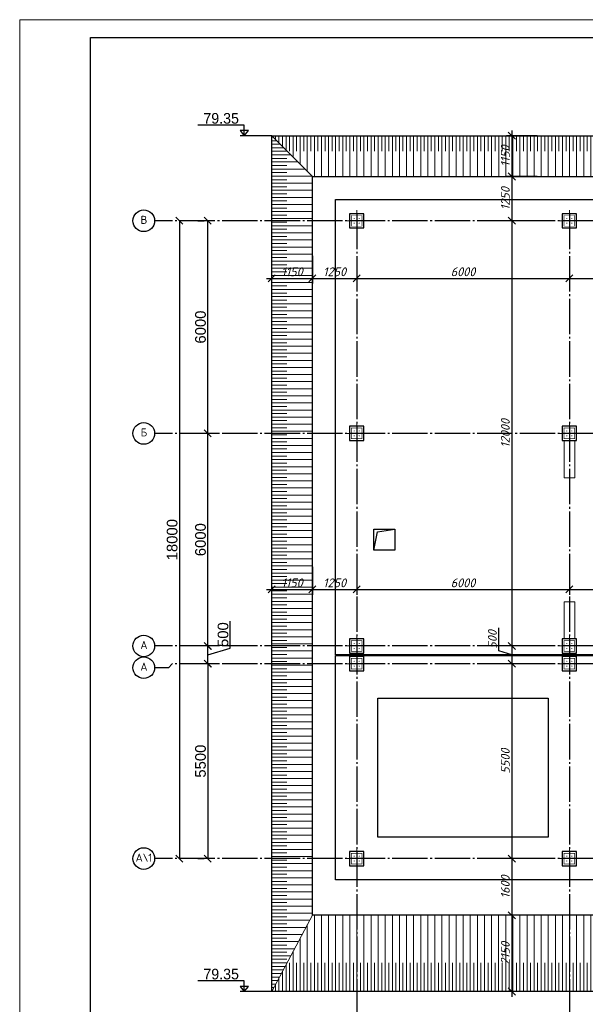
# Model space of a CAD drawing. Header units: millimetres. Extents: x -33345 to 4712671, y -3392 to 121473.
# Tile 9 of 256: x 131888 to 147848, y 58714 to 86501. Entities that reach past the tile are written whole.
import ezdxf

# ---------------------------------------------------------------- set-up
doc = ezdxf.new("R2010")
doc.units = ezdxf.units.MM
doc.linetypes.add('CENTER2', pattern=[28.575, 19.05, -3.175, 3.175, -3.175])
doc.linetypes.add('ГОСТ 2.303 5', pattern=[24, 20, -1.5, 1, -1.5])
doc.layers.add('00-Axes', color=1, linetype='CENTER2')
doc.layers.add('kcd_tx', color=7, linetype='Continuous')
for name, color, linetype, lineweight in [('A _Devor rtt', 176, 'Continuous', 30), ('IB- 0.00', 134, 'Continuous', 0), ('Lina', 7, 'Continuous', 20)]:
    doc.layers.add(name, color=color, linetype=linetype, lineweight=lineweight)
doc.styles.add('_text', font='isocpeui.ttf')
doc.styles.add('ISOCPEUR_1.00', font='isocpeui.ttf')
doc.styles.get("Standard").update_dxf_attribs({"font": 'arial.ttf'})
doc.styles.add('X-U-RW-01$0$StyleROMANS', font='GOTHIC.TTF')
doc.dimstyles.new('Islom 94', dxfattribs={"dimtxt": 250, "dimasz": 200, "dimexe": 150, "dimexo": 100, "dimgap": 60, "dimtad": 1, "dimdec": 0, "dimtxsty": '_text', "dimblk": 'OBLIQUE', "dimcen": 0, "dimdle": 150, "dimadec": 0, "dimazin": 0, "dimtfac": 1, "dimtdec": 0, "dimtmove": 0, "dimatfit": 3, "dimfxl": 1, "dimarcsym": 0})
doc.dimstyles.new('ISO-25$0', dxfattribs={"dimtxt": 300, "dimasz": 200, "dimexe": 100, "dimexo": 300, "dimgap": 50, "dimtad": 1, "dimdec": 0, "dimtxsty": 'Standard', "dimblk": 'OBLIQUE', "dimcen": 250, "dimadec": 0, "dimazin": 0, "dimtfac": 1, "dimtdec": 0, "dimtmove": 0, "dimatfit": 3, "dimldrblk": 'OBLIQUE', "dimfxl": 1.25, "dimarcsym": 0})
pattern_1 = [(90, (-6087575.2, -8956505.96), (-200.025, -2e-10), [])]
pattern_2 = [(90, (26688.99, -472.05), (-200.025, -2e-10), [])]

# ---------------------------------------------------------------- blocks, each defined once
blk = doc.blocks.new('_Oblique')
at = {"color": 0, "linetype": 'ByBlock', "lineweight": -2}
blk.add_line((-0.5, -0.5), (0.5, 0.5), dxfattribs=at)
blk = doc.blocks.new('*D2599')
at = {"color": 0, "lineweight": -2, "transparency": 16777216}
for p, q in [((137194, 68826), (137194, 74826)), ((137494, 74826), (137294, 74826)), ((137494, 68826), (137294, 68826))]:
    blk.add_line(p, q, dxfattribs=at)
at = {"layer": 'Defpoints', "color": 0, "transparency": 16777216}
for p in [(137194, 74826), (137194, 74826), (137194, 68826)]:
    blk.add_point(p, dxfattribs=at)
at = {"color": 0, "lineweight": -2, "transparency": 16777216, "xscale": 200, "yscale": 200, "zscale": 200}
for p, rotation in [((137194, 74826), 90), ((137194, 68826), 270)]:
    blk.add_blockref('_Oblique', p, dxfattribs=dict(at, rotation=rotation))
at = {"color": 0, "lineweight": 0, "transparency": 16777216, "insert": (136991, 71826), "char_height": 300, "attachment_point": 5, "rotation": 90}
blk.add_mtext('6000', dxfattribs=at)
blk = doc.blocks.new('*D3457')
at = {"color": 0, "lineweight": -2, "transparency": 16777216}
for p, q in [((136911, 80826), (137094, 80826)), ((137194, 74826), (137194, 80826)), ((137494, 74826), (137294, 74826))]:
    blk.add_line(p, q, dxfattribs=at)
at = {"layer": 'Defpoints', "color": 0, "transparency": 16777216}
for p in [(137194, 80826), (137211, 80826), (137194, 74826)]:
    blk.add_point(p, dxfattribs=at)
at = {"color": 0, "lineweight": -2, "transparency": 16777216, "xscale": 200, "yscale": 200, "zscale": 200}
for p, rotation in [((137194, 80826), 90), ((137194, 74826), 270)]:
    blk.add_blockref('_Oblique', p, dxfattribs=dict(at, rotation=rotation))
at = {"color": 0, "lineweight": 0, "transparency": 16777216, "insert": (136991, 77826), "char_height": 300, "attachment_point": 5, "rotation": 90}
blk.add_mtext('6000', dxfattribs=at)
blk = doc.blocks.new('*D2600')
at = {"color": 0, "lineweight": -2, "transparency": 16777216}
for p, q in [((136394, 80826), (136394, 62826)), ((136694, 80826), (136494, 80826)), ((136694, 62826), (136494, 62826))]:
    blk.add_line(p, q, dxfattribs=at)
at = {"layer": 'Defpoints', "color": 0, "transparency": 16777216}
for p in [(136394, 80826), (136394, 62826), (136394, 62826)]:
    blk.add_point(p, dxfattribs=at)
at = {"color": 0, "lineweight": -2, "transparency": 16777216, "xscale": 200, "yscale": 200, "zscale": 200}
for p, rotation in [((136394, 80826), 90), ((136394, 62826), 270)]:
    blk.add_blockref('_Oblique', p, dxfattribs=dict(at, rotation=rotation))
at = {"color": 0, "lineweight": 0, "transparency": 16777216, "insert": (136191, 71826), "char_height": 300, "attachment_point": 5, "rotation": 90}
blk.add_mtext('18000', dxfattribs=at)
blk = doc.blocks.new('*D3458')
at = {"color": 0, "lineweight": -2, "transparency": 16777216}
for p, q in [((137194, 68326), (137194, 62826)), ((137494, 68326), (137294, 68326)), ((136911, 62826), (137094, 62826))]:
    blk.add_line(p, q, dxfattribs=at)
at = {"layer": 'Defpoints', "color": 0, "transparency": 16777216}
for p in [(137194, 68326), (137194, 62826), (137211, 62826)]:
    blk.add_point(p, dxfattribs=at)
at = {"color": 0, "lineweight": -2, "transparency": 16777216, "xscale": 200, "yscale": 200, "zscale": 200}
for p, rotation in [((137194, 68326), 90), ((137194, 62826), 270)]:
    blk.add_blockref('_Oblique', p, dxfattribs=dict(at, rotation=rotation))
at = {"color": 0, "lineweight": 0, "transparency": 16777216, "insert": (136991, 65576), "char_height": 300, "attachment_point": 5, "rotation": 90}
blk.add_mtext('5500', dxfattribs=at)
blk = doc.blocks.new('*D2601')
at = {"color": 0, "lineweight": -2, "transparency": 16777216}
for p, q in [((137830, 68766), (137830, 69528)), ((137196, 68326), (137196, 68826)), ((137196, 68576), (137830, 68766)), ((137496, 68826), (137296, 68826)), ((137494, 68326), (137296, 68326))]:
    blk.add_line(p, q, dxfattribs=at)
at = {"layer": 'Defpoints', "color": 0, "transparency": 16777216}
for p in [(137196, 68826), (137196, 68826), (137194, 68326)]:
    blk.add_point(p, dxfattribs=at)
at = {"color": 0, "lineweight": -2, "transparency": 16777216, "xscale": 200, "yscale": 200, "zscale": 200}
for p, rotation in [((137196, 68826), 90), ((137196, 68326), 270)]:
    blk.add_blockref('_Oblique', p, dxfattribs=dict(at, rotation=rotation))
at = {"color": 0, "lineweight": 0, "transparency": 16777216, "insert": (137627, 69147), "char_height": 300, "attachment_point": 5, "rotation": 90}
blk.add_mtext('500', dxfattribs=at)
blk = doc.blocks.new('column')
at = {"lineweight": 0}
for points in [[(-68, 56, -1), (-68, 86, -1)], [(68, 56, 1), (68, 86, 1)], [(-68, -56, 1), (-68, -86, 1)], [(68, -56, -1), (68, -86, -1)]]:
    blk.add_hatch(color=0, dxfattribs=at).paths.add_polyline_path(points)
at = {"color": 0, "lineweight": 0}
for p, q in [((0, 300), (0, -300)), ((300, 0), (-300, 0))]:
    blk.add_line(p, q, dxfattribs=at)
at = {"lineweight": 30}
blk.add_lwpolyline([(-200, 200), (200, 200), (200, -200), (-200, -200)], close=True, dxfattribs=at)
at = {"color": 0, "lineweight": 0, "const_width": 15}
blk.add_lwpolyline([(150, -150), (150, 150), (-150, 150), (-150, -150)], close=True, dxfattribs=at)
blk = doc.blocks.new('awe4tD')
at = {"layer": 'Lina', "ltscale": 10}
blk.add_lwpolyline([(-44239015, 22734378), (-44314815, 22734378), (-44314815, 22776378), (-44239015, 22776378)], close=True, dxfattribs=at)
at = {"layer": 'Lina', "lineweight": 30, "ltscale": 10}
blk.add_lwpolyline([(-44239515, 22734878), (-44312815, 22734878), (-44312815, 22775878), (-44239515, 22775878)], close=True, dxfattribs=at)
blk = doc.blocks.new('*U996')
at = {"linetype": 'Continuous', "lineweight": 18, "ltscale": 100}
h = blk.add_hatch(dxfattribs=at)
h.set_pattern_fill('LINE', color=0, scale=63, angle=90)
h.set_pattern_definition(pattern_1)
h.paths.add_polyline_path([(0, 0), (64200, 0), (63050, -1150), (1150, -1150)])
h = blk.add_hatch(dxfattribs=at)
h.set_pattern_fill('LINE', color=0, scale=63, angle=90)
h.set_pattern_definition(pattern_2)
h.paths.add_polyline_path([(431, -431), (63769, -431), (64200, 0), (0, 0)])
at = {"color": 0, "linetype": 'Continuous', "lineweight": -2, "ltscale": 100}
blk.add_lwpolyline([(0, 0), (64200, 0), (63050, -1150), (1150, -1150)], close=True, dxfattribs=at)
blk = doc.blocks.new('*U997')
at = {"linetype": 'Continuous', "lineweight": 18, "ltscale": 100}
h = blk.add_hatch(dxfattribs=at)
h.set_pattern_fill('LINE', color=0, scale=63, angle=90)
h.set_pattern_definition(pattern_1)
h.paths.add_polyline_path([(0, 0), (64200, 0), (63050, -2150), (1150, -2150)])
h = blk.add_hatch(dxfattribs=at)
h.set_pattern_fill('LINE', color=0, scale=63, angle=90)
h.set_pattern_definition(pattern_2)
h.paths.add_polyline_path([(63768.75, -806.25), (64200, 0), (0, 0), (431.25, -806.25)])
at = {"color": 0, "linetype": 'Continuous', "lineweight": -2, "ltscale": 100}
blk.add_lwpolyline([(0, 0), (64200, 0), (63050, -2150), (1150, -2150)], close=True, dxfattribs=at)
blk = doc.blocks.new('*U998')
at = {"linetype": 'Continuous', "lineweight": 18, "ltscale": 100}
h = blk.add_hatch(dxfattribs=at)
h.set_pattern_fill('LINE', color=0, scale=63, angle=90)
h.set_pattern_definition([(90, (-6090885.16, -8956505.96), (-200.025, 9e-11), [])])
h.paths.add_polyline_path([(0, 0), (24150, 0), (23000, -1150), (2150, -1150)])
h = blk.add_hatch(dxfattribs=at)
h.set_pattern_fill('LINE', color=0, scale=63, angle=90)
h.set_pattern_definition([(90, (23379.03, -472.05), (-200.025, 9e-11), [])])
h.paths.add_polyline_path([(24150, 0), (0, 0), (806, -431), (23719, -431)])
at = {"color": 0, "linetype": 'Continuous', "lineweight": -2, "ltscale": 100}
blk.add_lwpolyline([(0, 0), (24150, 0), (23000, -1150), (2150, -1150)], close=True, dxfattribs=at)
blk = doc.blocks.new('*D3498')
at = {"layer": 'Defpoints', "color": 0, "transparency": 16777216}
for p in [(138998, 79941), (140148, 79941), (140148, 79202)]:
    blk.add_point(p, dxfattribs=at)
at = {"layer": 'kcd_tx', "color": 0, "lineweight": -2, "transparency": 16777216}
for p, q in [((138998, 79841), (138998, 79052)), ((140148, 79841), (140148, 79052)), ((138848, 79202), (140298, 79202))]:
    blk.add_line(p, q, dxfattribs=at)
at = {"layer": 'kcd_tx', "color": 0, "lineweight": -2, "transparency": 16777216, "xscale": 200, "yscale": 200, "zscale": 200, "rotation": 180}
blk.add_blockref('_Oblique', (138998, 79202), dxfattribs=at)
at = {"layer": 'kcd_tx', "color": 0, "lineweight": -2, "transparency": 16777216, "xscale": 200, "yscale": 200, "zscale": 200}
blk.add_blockref('_Oblique', (140148, 79202), dxfattribs=at)
at = {"layer": 'kcd_tx', "color": 0, "lineweight": 0, "transparency": 16777216, "insert": (139573, 79387), "char_height": 250, "attachment_point": 5, "style": '_text'}
blk.add_mtext('1150', dxfattribs=at)
blk = doc.blocks.new('*D3499')
at = {"layer": 'Defpoints', "color": 0, "transparency": 16777216}
for p in [(140148, 79941), (141398, 79609), (141398, 79202)]:
    blk.add_point(p, dxfattribs=at)
at = {"layer": 'kcd_tx', "color": 0, "lineweight": -2, "transparency": 16777216}
for p, q in [((140148, 79841), (140148, 79052)), ((141398, 79509), (141398, 79052)), ((139998, 79202), (141548, 79202))]:
    blk.add_line(p, q, dxfattribs=at)
at = {"layer": 'kcd_tx', "color": 0, "lineweight": -2, "transparency": 16777216, "xscale": 200, "yscale": 200, "zscale": 200, "rotation": 180}
blk.add_blockref('_Oblique', (140148, 79202), dxfattribs=at)
at = {"layer": 'kcd_tx', "color": 0, "lineweight": -2, "transparency": 16777216, "xscale": 200, "yscale": 200, "zscale": 200}
blk.add_blockref('_Oblique', (141398, 79202), dxfattribs=at)
at = {"layer": 'kcd_tx', "color": 0, "lineweight": 0, "transparency": 16777216, "insert": (140773, 79387), "char_height": 250, "attachment_point": 5, "style": '_text'}
blk.add_mtext('1250', dxfattribs=at)
blk = doc.blocks.new('*D3500')
at = {"layer": 'Defpoints', "color": 0, "transparency": 16777216}
for p in [(141398, 79609), (147398, 79736), (147398, 79202)]:
    blk.add_point(p, dxfattribs=at)
at = {"layer": 'kcd_tx', "color": 0, "lineweight": -2, "transparency": 16777216}
for p, q in [((141398, 79509), (141398, 79052)), ((147398, 79636), (147398, 79052)), ((141248, 79202), (147548, 79202))]:
    blk.add_line(p, q, dxfattribs=at)
at = {"layer": 'kcd_tx', "color": 0, "lineweight": -2, "transparency": 16777216, "xscale": 200, "yscale": 200, "zscale": 200, "rotation": 180}
blk.add_blockref('_Oblique', (141398, 79202), dxfattribs=at)
at = {"layer": 'kcd_tx', "color": 0, "lineweight": -2, "transparency": 16777216, "xscale": 200, "yscale": 200, "zscale": 200}
blk.add_blockref('_Oblique', (147398, 79202), dxfattribs=at)
at = {"layer": 'kcd_tx', "color": 0, "lineweight": 0, "transparency": 16777216, "insert": (144398, 79387), "char_height": 250, "attachment_point": 5, "style": '_text'}
blk.add_mtext('6000', dxfattribs=at)
blk = doc.blocks.new('*D3501')
at = {"layer": 'Defpoints', "color": 0, "transparency": 16777216}
for p in [(153398, 79771), (147398, 79736), (153398, 79202)]:
    blk.add_point(p, dxfattribs=at)
at = {"layer": 'kcd_tx', "color": 0, "lineweight": -2, "transparency": 16777216}
for p, q in [((147398, 79636), (147398, 79052)), ((153398, 79671), (153398, 79052)), ((147248, 79202), (153548, 79202))]:
    blk.add_line(p, q, dxfattribs=at)
at = {"layer": 'kcd_tx', "color": 0, "lineweight": -2, "transparency": 16777216, "xscale": 200, "yscale": 200, "zscale": 200, "rotation": 180}
blk.add_blockref('_Oblique', (147398, 79202), dxfattribs=at)
at = {"layer": 'kcd_tx', "color": 0, "lineweight": -2, "transparency": 16777216, "xscale": 200, "yscale": 200, "zscale": 200}
blk.add_blockref('_Oblique', (153398, 79202), dxfattribs=at)
at = {"layer": 'kcd_tx', "color": 0, "lineweight": 0, "transparency": 16777216, "insert": (150398, 79387), "char_height": 250, "attachment_point": 5, "style": '_text'}
blk.add_mtext('6000', dxfattribs=at)
blk = doc.blocks.new('*D2660')
at = {"layer": 'Defpoints', "color": 0, "transparency": 16777216}
for p in [(138998, 71162), (140148, 71162), (140148, 70423)]:
    blk.add_point(p, dxfattribs=at)
at = {"layer": 'kcd_tx', "color": 0, "lineweight": -2, "transparency": 16777216}
for p, q in [((138998, 71062), (138998, 70273)), ((140148, 71062), (140148, 70273)), ((138848, 70423), (140298, 70423))]:
    blk.add_line(p, q, dxfattribs=at)
at = {"layer": 'kcd_tx', "color": 0, "lineweight": -2, "transparency": 16777216, "xscale": 200, "yscale": 200, "zscale": 200, "rotation": 180}
blk.add_blockref('_Oblique', (138998, 70423), dxfattribs=at)
at = {"layer": 'kcd_tx', "color": 0, "lineweight": -2, "transparency": 16777216, "xscale": 200, "yscale": 200, "zscale": 200}
blk.add_blockref('_Oblique', (140148, 70423), dxfattribs=at)
at = {"layer": 'kcd_tx', "color": 0, "lineweight": 0, "transparency": 16777216, "insert": (139573, 70608), "char_height": 250, "attachment_point": 5, "style": '_text'}
blk.add_mtext('1150', dxfattribs=at)
blk = doc.blocks.new('*D2661')
at = {"layer": 'Defpoints', "color": 0, "transparency": 16777216}
for p in [(140148, 71162), (141398, 70830), (141398, 70423)]:
    blk.add_point(p, dxfattribs=at)
at = {"layer": 'kcd_tx', "color": 0, "lineweight": -2, "transparency": 16777216}
for p, q in [((140148, 71062), (140148, 70273)), ((141398, 70730), (141398, 70273)), ((139998, 70423), (141548, 70423))]:
    blk.add_line(p, q, dxfattribs=at)
at = {"layer": 'kcd_tx', "color": 0, "lineweight": -2, "transparency": 16777216, "xscale": 200, "yscale": 200, "zscale": 200, "rotation": 180}
blk.add_blockref('_Oblique', (140148, 70423), dxfattribs=at)
at = {"layer": 'kcd_tx', "color": 0, "lineweight": -2, "transparency": 16777216, "xscale": 200, "yscale": 200, "zscale": 200}
blk.add_blockref('_Oblique', (141398, 70423), dxfattribs=at)
at = {"layer": 'kcd_tx', "color": 0, "lineweight": 0, "transparency": 16777216, "insert": (140773, 70608), "char_height": 250, "attachment_point": 5, "style": '_text'}
blk.add_mtext('1250', dxfattribs=at)
blk = doc.blocks.new('*D2662')
at = {"layer": 'Defpoints', "color": 0, "transparency": 16777216}
for p in [(147398, 70957), (141398, 70830), (147398, 70423)]:
    blk.add_point(p, dxfattribs=at)
at = {"layer": 'kcd_tx', "color": 0, "lineweight": -2, "transparency": 16777216}
for p, q in [((141398, 70730), (141398, 70273)), ((147398, 70857), (147398, 70273)), ((141248, 70423), (147548, 70423))]:
    blk.add_line(p, q, dxfattribs=at)
at = {"layer": 'kcd_tx', "color": 0, "lineweight": -2, "transparency": 16777216, "xscale": 200, "yscale": 200, "zscale": 200, "rotation": 180}
blk.add_blockref('_Oblique', (141398, 70423), dxfattribs=at)
at = {"layer": 'kcd_tx', "color": 0, "lineweight": -2, "transparency": 16777216, "xscale": 200, "yscale": 200, "zscale": 200}
blk.add_blockref('_Oblique', (147398, 70423), dxfattribs=at)
at = {"layer": 'kcd_tx', "color": 0, "lineweight": 0, "transparency": 16777216, "insert": (144398, 70608), "char_height": 250, "attachment_point": 5, "style": '_text'}
blk.add_mtext('6000', dxfattribs=at)
blk = doc.blocks.new('*D2663')
at = {"layer": 'Defpoints', "color": 0, "transparency": 16777216}
for p in [(147398, 70957), (153398, 70992), (153398, 70423)]:
    blk.add_point(p, dxfattribs=at)
at = {"layer": 'kcd_tx', "color": 0, "lineweight": -2, "transparency": 16777216}
for p, q in [((153398, 70892), (153398, 70273)), ((147398, 70857), (147398, 70273)), ((147248, 70423), (153548, 70423))]:
    blk.add_line(p, q, dxfattribs=at)
at = {"layer": 'kcd_tx', "color": 0, "lineweight": -2, "transparency": 16777216, "xscale": 200, "yscale": 200, "zscale": 200, "rotation": 180}
blk.add_blockref('_Oblique', (147398, 70423), dxfattribs=at)
at = {"layer": 'kcd_tx', "color": 0, "lineweight": -2, "transparency": 16777216, "xscale": 200, "yscale": 200, "zscale": 200}
blk.add_blockref('_Oblique', (153398, 70423), dxfattribs=at)
at = {"layer": 'kcd_tx', "color": 0, "lineweight": 0, "transparency": 16777216, "insert": (150398, 70608), "char_height": 250, "attachment_point": 5, "style": '_text'}
blk.add_mtext('6000', dxfattribs=at)
blk = doc.blocks.new('*D2689')
at = {"layer": 'Defpoints', "color": 0, "transparency": 16777216}
for p in [(146593, 83226), (145776, 82076), (146593, 82076)]:
    blk.add_point(p, dxfattribs=at)
at = {"layer": 'kcd_tx', "color": 0, "lineweight": -2, "transparency": 16777216}
for p, q in [((145776, 83376), (145776, 81926)), ((146493, 83226), (145626, 83226)), ((146493, 82076), (145626, 82076))]:
    blk.add_line(p, q, dxfattribs=at)
at = {"layer": 'kcd_tx', "color": 0, "lineweight": -2, "transparency": 16777216, "xscale": 200, "yscale": 200, "zscale": 200}
for p, rotation in [((145776, 83226), 90), ((145776, 82076), 270)]:
    blk.add_blockref('_Oblique', p, dxfattribs=dict(at, rotation=rotation))
at = {"layer": 'kcd_tx', "color": 0, "lineweight": 0, "transparency": 16777216, "insert": (145591, 82651), "char_height": 250, "attachment_point": 5, "rotation": 90, "style": '_text'}
blk.add_mtext('1150', dxfattribs=at)
blk = doc.blocks.new('*D2690')
at = {"layer": 'Defpoints', "color": 0, "transparency": 16777216}
for p in [(146593, 82076), (145776, 80826), (146291, 80826)]:
    blk.add_point(p, dxfattribs=at)
at = {"layer": 'kcd_tx', "color": 0, "lineweight": -2, "transparency": 16777216}
for p, q in [((146493, 82076), (145626, 82076)), ((145776, 82226), (145776, 80676)), ((146191, 80826), (145626, 80826))]:
    blk.add_line(p, q, dxfattribs=at)
at = {"layer": 'kcd_tx', "color": 0, "lineweight": -2, "transparency": 16777216, "xscale": 200, "yscale": 200, "zscale": 200}
for p, rotation in [((145776, 82076), 90), ((145776, 80826), 270)]:
    blk.add_blockref('_Oblique', p, dxfattribs=dict(at, rotation=rotation))
at = {"layer": 'kcd_tx', "color": 0, "lineweight": 0, "transparency": 16777216, "insert": (145591, 81451), "char_height": 250, "attachment_point": 5, "rotation": 90, "style": '_text'}
blk.add_mtext('1250', dxfattribs=at)
blk = doc.blocks.new('*D2691')
at = {"layer": 'Defpoints', "color": 0, "transparency": 16777216}
for p in [(146291, 80826), (145776, 68826), (146221, 68826)]:
    blk.add_point(p, dxfattribs=at)
at = {"layer": 'kcd_tx', "color": 0, "lineweight": -2, "transparency": 16777216}
for p, q in [((145776, 80976), (145776, 68676)), ((146191, 80826), (145626, 80826)), ((146121, 68826), (145626, 68826))]:
    blk.add_line(p, q, dxfattribs=at)
at = {"layer": 'kcd_tx', "color": 0, "lineweight": -2, "transparency": 16777216, "xscale": 200, "yscale": 200, "zscale": 200}
for p, rotation in [((145776, 80826), 90), ((145776, 68826), 270)]:
    blk.add_blockref('_Oblique', p, dxfattribs=dict(at, rotation=rotation))
at = {"layer": 'kcd_tx', "color": 0, "lineweight": 0, "transparency": 16777216, "insert": (145591, 74826), "char_height": 250, "attachment_point": 5, "rotation": 90, "style": '_text'}
blk.add_mtext('12000', dxfattribs=at)
blk = doc.blocks.new('*D2692')
at = {"layer": 'Defpoints', "color": 0, "transparency": 16777216}
for p in [(146221, 68826), (145776, 68326), (146203, 68326)]:
    blk.add_point(p, dxfattribs=at)
at = {"layer": 'kcd_tx', "color": 0, "lineweight": -2, "transparency": 16777216}
for p, q in [((145411, 68686), (145411, 69337)), ((145776, 68976), (145776, 68176)), ((145776, 68576), (145411, 68686)), ((146121, 68826), (145626, 68826)), ((146103, 68326), (145626, 68326))]:
    blk.add_line(p, q, dxfattribs=at)
at = {"layer": 'kcd_tx', "color": 0, "lineweight": -2, "transparency": 16777216, "xscale": 200, "yscale": 200, "zscale": 200}
for p, rotation in [((145776, 68826), 90), ((145776, 68326), 270)]:
    blk.add_blockref('_Oblique', p, dxfattribs=dict(at, rotation=rotation))
at = {"layer": 'kcd_tx', "color": 0, "lineweight": 0, "transparency": 16777216, "insert": (145226, 69011), "char_height": 250, "attachment_point": 5, "rotation": 90, "style": '_text'}
blk.add_mtext('500', dxfattribs=at)
blk = doc.blocks.new('*D2693')
at = {"layer": 'Defpoints', "color": 0, "transparency": 16777216}
for p in [(146203, 68326), (145776, 62826), (146363, 62826)]:
    blk.add_point(p, dxfattribs=at)
at = {"layer": 'kcd_tx', "color": 0, "lineweight": -2, "transparency": 16777216}
for p, q in [((145776, 68476), (145776, 62676)), ((146103, 68326), (145626, 68326)), ((146263, 62826), (145626, 62826))]:
    blk.add_line(p, q, dxfattribs=at)
at = {"layer": 'kcd_tx', "color": 0, "lineweight": -2, "transparency": 16777216, "xscale": 200, "yscale": 200, "zscale": 200}
for p, rotation in [((145776, 68326), 90), ((145776, 62826), 270)]:
    blk.add_blockref('_Oblique', p, dxfattribs=dict(at, rotation=rotation))
at = {"layer": 'kcd_tx', "color": 0, "lineweight": 0, "transparency": 16777216, "insert": (145591, 65576), "char_height": 250, "attachment_point": 5, "rotation": 90, "style": '_text'}
blk.add_mtext('5500', dxfattribs=at)
blk = doc.blocks.new('*D2694')
at = {"layer": 'Defpoints', "color": 0, "transparency": 16777216}
for p in [(146363, 62826), (145776, 61226), (146274, 61226)]:
    blk.add_point(p, dxfattribs=at)
at = {"layer": 'kcd_tx', "color": 0, "lineweight": -2, "transparency": 16777216}
for p, q in [((146263, 62826), (145626, 62826)), ((145776, 62976), (145776, 61076)), ((146174, 61226), (145626, 61226))]:
    blk.add_line(p, q, dxfattribs=at)
at = {"layer": 'kcd_tx', "color": 0, "lineweight": -2, "transparency": 16777216, "xscale": 200, "yscale": 200, "zscale": 200}
for p, rotation in [((145776, 62826), 90), ((145776, 61226), 270)]:
    blk.add_blockref('_Oblique', p, dxfattribs=dict(at, rotation=rotation))
at = {"layer": 'kcd_tx', "color": 0, "lineweight": 0, "transparency": 16777216, "insert": (145591, 62026), "char_height": 250, "attachment_point": 5, "rotation": 90, "style": '_text'}
blk.add_mtext('1600', dxfattribs=at)
blk = doc.blocks.new('*D2695')
at = {"layer": 'Defpoints', "color": 0, "transparency": 16777216}
for p in [(146274, 61226), (145776, 59076), (146434, 59076)]:
    blk.add_point(p, dxfattribs=at)
at = {"layer": 'kcd_tx', "color": 0, "lineweight": -2, "transparency": 16777216}
for p, q in [((146174, 61226), (145626, 61226)), ((145776, 61376), (145776, 58926)), ((146334, 59076), (145626, 59076))]:
    blk.add_line(p, q, dxfattribs=at)
at = {"layer": 'kcd_tx', "color": 0, "lineweight": -2, "transparency": 16777216, "xscale": 200, "yscale": 200, "zscale": 200}
for p, rotation in [((145776, 61226), 90), ((145776, 59076), 270)]:
    blk.add_blockref('_Oblique', p, dxfattribs=dict(at, rotation=rotation))
at = {"layer": 'kcd_tx', "color": 0, "lineweight": 0, "transparency": 16777216, "insert": (145591, 60151), "char_height": 250, "attachment_point": 5, "rotation": 90, "style": '_text'}
blk.add_mtext('2150', dxfattribs=at)

msp = doc.modelspace()

# ---------------------------------------------------------------- linework, layer by layer
at = {"color": 1, "ltscale": 4}
for points in [[(138224.233, 83226.069), (138342.191, 83369.639), (138106.275, 83369.639), (138224.233, 83226.069), (138224.233, 83526.069), (136914.54, 83526.069)], [(138998.437, 83226.069), (138106.275, 83226.069)], [(138224.233, 59076.069), (138342.191, 59219.639), (138106.275, 59219.639), (138224.233, 59076.069), (138224.233, 59376.069), (136914.54, 59376.069)], [(138998.437, 59076.069), (138106.275, 59076.069)]]:
    msp.add_lwpolyline(points, dxfattribs=at)
at = {"color": 116, "lineweight": 30, "true_color": 0x136734}
msp.add_lwpolyline([(138998.437, 83226.069), (203198.437, 83226.069), (203198.437, 59076.069), (138998.437, 59076.069)], close=True, dxfattribs=at)
at = {"color": 6, "lineweight": 30}
msp.add_lwpolyline([(140148.437, 82076.069), (202048.437, 82076.069), (202048.437, 61226.069), (140148.437, 61226.069)], close=True, dxfattribs=at)
at = {"color": 5, "lineweight": 30, "ltscale": 10}
for points in [[(140798.437, 68576.069), (140798.437, 81426.069), (201398.437, 81426.069), (201398.437, 68576.069)], [(140798.437, 68556.069), (159998.437, 68556.069), (159998.437, 65626.069), (159998.437, 65626.069), (159998.437, 62226.069), (140798.437, 62226.069)], [(141998.437, 67356.069), (146798.437, 67356.069), (146798.437, 63426.069), (141998.437, 63426.069)]]:
    msp.add_lwpolyline(points, close=True, dxfattribs=at)
at = {"color": 177, "lineweight": 30, "true_color": 0x293189}
msp.add_lwpolyline([(141878.437, 72126.069), (142478.437, 72126.069), (142478.437, 71526.069), (141878.437, 71526.069)], close=True, dxfattribs=at)
msp.add_lwpolyline([(141878.437, 71526.069), (141984.45, 72050.525), (142478.437, 72126.069)], dxfattribs=at)
at = {"layer": '00-Axes', "color": 251, "linetype": 'ГОСТ 2.303 5', "ltscale": 50, "true_color": 0x636466}
for points in [[(141398.437, 81026.069), (141398.437, 55960.022)], [(147398.437, 81026.069), (147398.437, 55960.022)], [(200998.437, 80826.069), (135694.435, 80826.069)], [(200998.437, 74826.069), (135694.435, 74826.069)], [(200998.437, 68826.069), (135694.435, 68826.069)], [(200998.437, 68326.069), (136195.008, 68326.069), (136085.254, 68214.149), (135694.435, 68214.149)], [(200998.437, 62826.069), (135694.435, 62826.069)]]:
    msp.add_lwpolyline(points, dxfattribs=at)
at = {"layer": '00-Axes', "color": 219, "linetype": 'ByBlock', "ltscale": 100, "true_color": 0x642165}
for centre in [(135388.475, 80826.069), (135388.475, 74826.069), (135388.475, 68826.069), (135388.475, 68214.149), (135388.475, 62826.069)]:
    msp.add_circle(centre, 305.96, dxfattribs=at)
at = {"layer": 'A _Devor rtt', "color": 192, "lineweight": 13, "ltscale": 10}
for points in [[(147548.437, 73576.069), (147548.437, 74626.069), (147248.437, 74626.069), (147248.437, 73576.069)], [(147248.437, 70076.069), (147248.437, 69026.069), (147548.437, 69026.069), (147548.437, 70076.069)]]:
    msp.add_lwpolyline(points, close=True, dxfattribs=at)

# ---------------------------------------------------------------- block references
msp.add_blockref('awe4tD', (44446703.28, -22689876.566))
at = {"xscale": -1, "rotation": 270}
for p in [(141398.437, 80826.069), (147398.437, 80826.069), (141398.437, 74826.069), (147398.437, 74826.069), (141398.437, 68826.069), (147398.437, 68826.069), (141398.437, 68326.069), (147398.437, 68326.069), (141398.437, 62826.069), (147398.437, 62826.069)]:
    msp.add_blockref('column', p, dxfattribs=at)
at = {"layer": 'IB- 0.00', "linetype": 'ByBlock', "lineweight": 20, "ltscale": 100}
msp.add_blockref('*U996', (138998.437, 83226.069), dxfattribs=at)
at = {"layer": 'IB- 0.00', "linetype": 'ByBlock', "lineweight": 20, "ltscale": 100, "rotation": 90.00000000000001}
msp.add_blockref('*U998', (138998.437, 59076.069), dxfattribs=at)
at = {"layer": 'IB- 0.00', "linetype": 'ByBlock', "lineweight": 20, "ltscale": 100, "xscale": -1, "rotation": 180}
msp.add_blockref('*U997', (138998.437, 59076.069), dxfattribs=at)

# ---------------------------------------------------------------- texts
at = {"ltscale": 4, "char_height": 300, "attachment_point": 5, "style": 'X-U-RW-01$0$StyleROMANS'}
for insert in [(137573.126, 83714.932), (137573.126, 59564.932)]:
    msp.add_mtext('79.35', dxfattribs=dict(at, insert=insert))
at = {"layer": '00-Axes', "color": 219, "linetype": 'ByBlock', "ltscale": 100, "true_color": 0x642165, "char_height": 226.05869, "attachment_point": 1, "style": 'ISOCPEUR_1.00'}
for s, insert in [('\\pxqc;{\\fISOCPEUR|b0|i0|c204|p34;В}', (135007.309, 80965.874)), ('\\pxqc;{\\fISOCPEUR|b0|i0|c204|p34;Б}', (135007.309, 74965.874)), ('\\pxqc;{\\fISOCPEUR|b0|i0|c204|p34;А}', (135007.309, 68965.874)), ('\\pxqc;{\\fISOCPEUR|b0|i0|c204|p34;А}', (135007.309, 68353.954)), ('\\pxqc;{\\fISOCPEUR|b0|i0|c204|p34;А\\\\1}', (135007.309, 62965.874))]:
    msp.add_mtext_dynamic_manual_height_columns(s, width=772.47909, gutter_width=706.433, heights=[0], dxfattribs=dict(at, insert=insert))

# ---------------------------------------------------------------- dimensions: what is measured, and where the dimension line sits
at = {"color": 18, "lineweight": 0, "true_color": 0x000000}
for base, p1, p2, picture, middle in [((136394.435, 62826.069), (136394.435, 80826.069), (136394.435, 62826.069), '*D2600', (136191.263, 71826.069)), ((137194.435, 74826.069), (137194.435, 68826.069), (137194.435, 74826.069), '*D2599', (136991.263, 71826.069)), ((137194.435, 62826.069), (137194.435, 68326.069), (137210.782, 62826.069), '*D3458', (136991.263, 65576.069))]:
    dim = msp.add_linear_dim(base=base, p1=p1, p2=p2, angle=90, dimstyle='ISO-25$0', dxfattribs=at)
    dim.commit()
    dim.dimension.update_dxf_attribs({"geometry": picture, "text_midpoint": middle})
for base, p1, p2, picture, middle in [((137194.435, 80826.069), (137194.435, 74826.069), (137210.782, 80826.069), '*D3457', (136991.263, 77826.069)), ((137195.685, 68826.069), (137194.435, 68326.069), (137195.685, 68826.069), '*D2601', (137627.029, 68816.424))]:
    dim = msp.add_linear_dim(base=base, p1=p1, p2=p2, angle=90, dimstyle='ISO-25$0', override={"dimtmove": 1}, dxfattribs=at)
    dim.commit()
    dim.dimension.update_dxf_attribs({"geometry": picture, "text_midpoint": middle})
at = {"layer": 'kcd_tx', "lineweight": 0}
dim = msp.add_linear_dim(base=(145776.283, 82076.069), p1=(146593.376, 83226.069), p2=(146593.376, 82076.069), angle=90, dimstyle='Islom 94', dxfattribs=at)
dim.commit()
dim.dimension.update_dxf_attribs({"geometry": '*D2689', "text_midpoint": (145591.283, 82651.069)})
for base, p1, p2, picture, middle in [((145776.283, 80826.069), (146593.376, 82076.069), (146291.426, 80826.069), '*D2690', (145591.283, 81451.069)), ((145776.283, 68826.069), (146291.426, 80826.069), (146220.522, 68826.069), '*D2691', (145591.283, 74826.069)), ((145776.283, 68326.069), (146220.522, 68826.069), (146202.764, 68326.069), '*D2692', (145226.283, 68745.569)), ((145776.283, 62826.069), (146202.764, 68326.069), (146362.618, 62826.069), '*D2693', (145591.283, 65576.069)), ((145776.283, 61226.069), (146362.618, 62826.069), (146273.86, 61226.069), '*D2694', (145591.283, 62026.069)), ((145776.283, 59076.069), (146273.86, 61226.069), (146433.714, 59076.069), '*D2695', (145591.283, 60151.069))]:
    dim = msp.add_linear_dim(base=base, p1=p1, p2=p2, angle=90, dimstyle='Islom 94', override={"dimtmove": 1}, dxfattribs=at)
    dim.commit()
    dim.dimension.update_dxf_attribs({"geometry": picture, "text_midpoint": middle})
for base, p1, p2, picture, middle in [((140148.437, 79201.804), (138998.437, 79941.012), (140148.437, 79941.012), '*D3498', (139573.437, 79386.804)), ((140148.437, 70423.175), (138998.437, 71162.383), (140148.437, 71162.383), '*D2660', (139573.437, 70608.175))]:
    dim = msp.add_linear_dim(base=base, p1=p1, p2=p2, dimstyle='Islom 94', dxfattribs=at)
    dim.commit()
    dim.dimension.update_dxf_attribs({"geometry": picture, "text_midpoint": middle})
for base, p1, p2, picture, middle in [((141398.437, 79201.804), (140148.437, 79941.012), (141398.437, 79608.794), '*D3499', (140773.437, 79386.804)), ((153398.437, 79201.804), (147398.437, 79735.641), (153398.437, 79770.846), '*D3501', (150398.437, 79386.804)), ((147398.437, 79201.804), (141398.437, 79608.794), (147398.437, 79735.641), '*D3500', (144398.437, 79386.804)), ((141398.437, 70423.175), (140148.437, 71162.383), (141398.437, 70830.165), '*D2661', (140773.437, 70608.175)), ((147398.437, 70423.175), (141398.437, 70830.165), (147398.437, 70957.012), '*D2662', (144398.437, 70608.175)), ((153398.437, 70423.175), (147398.437, 70957.012), (153398.437, 70992.217), '*D2663', (150398.437, 70608.175))]:
    dim = msp.add_linear_dim(base=base, p1=p1, p2=p2, dimstyle='Islom 94', override={"dimtmove": 1}, dxfattribs=at)
    dim.commit()
    dim.dimension.update_dxf_attribs({"geometry": picture, "text_midpoint": middle})

doc.saveas('drawing.dxf')
